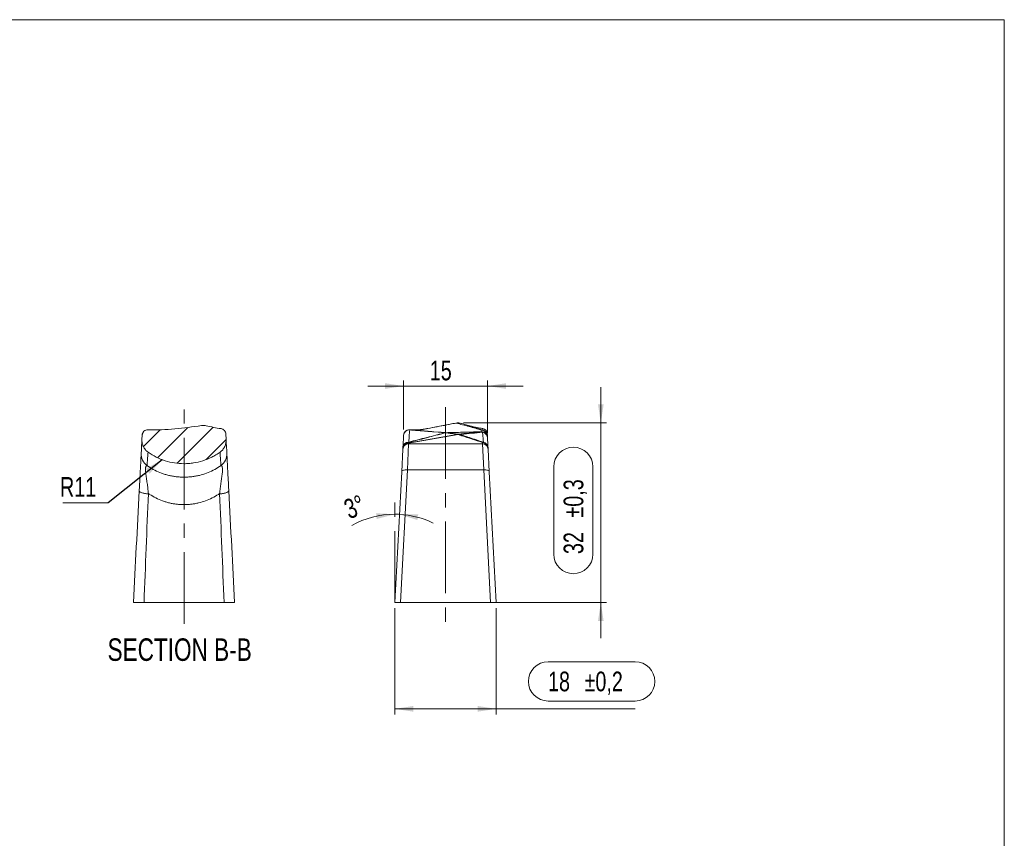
# Model space of a CAD drawing. Header units: millimetres. Extents: x 6 to 418, y 0 to 291.
# Tile 5 of 5: x 238 to 413, y 146 to 291. Entities that reach past the tile are written whole.
import ezdxf

# ---------------------------------------------------------------- set-up
doc = ezdxf.new("R2010")
doc.units = ezdxf.units.MM
doc.linetypes.add('CENTERX2', pattern=[20.32, 12.7, -2.54, 2.54, -2.54])
doc.layers.add('DIN_A4', color=7, linetype='Continuous')
doc.styles.add('SLDTEXTSTYLE4', font='TXT', dxfattribs={"width": 0.75})
doc.dimstyles.new('SLDDIMSTYLE4', dxfattribs={"dimtxt": 0.18, "dimasz": 3.302, "dimexe": 0, "dimexo": 0.0625, "dimgap": 0, "dimtad": 0, "dimtih": 1, "dimtoh": 1, "dimdec": 0, "dimrnd": 1e-09, "dimzin": 0, "dimdsep": 46, "dimtxsty": 'Standard', "dimsah": 1, "dimcen": 0.09, "dimadec": 0, "dimazin": 0, "dimtfac": 3.302, "dimtdec": 0, "dimtofl": 0, "dimtmove": 0, "dimatfit": 3, "dimfxl": 0, "dimfrac": 2, "dimtolj": 1, "dimtzin": 0, "dimarcsym": 0})
doc.dimstyles.new('SLDDIMSTYLE6', dxfattribs={"dimtxt": 3.5, "dimasz": 3.302, "dimexe": 0, "dimexo": 0.0625, "dimgap": 0.875, "dimtad": 1, "dimdec": 4, "dimzin": 12, "dimdsep": 46, "dimtxsty": 'SLDTEXTSTYLE4', "dimsah": 1, "dimcen": 0.09, "dimazin": 3, "dimtfac": 1, "dimtofl": 0, "dimtmove": 0, "dimatfit": 3, "dimfxl": 0, "dimfrac": 2, "dimtolj": 1, "dimtzin": 12, "dimarcsym": 0})
doc.dimstyles.new('SLDDIMSTYLE7', dxfattribs={"dimtxt": 3.5, "dimasz": 3.302, "dimexe": 0, "dimexo": 0.0625, "dimgap": 0.875, "dimtad": 1, "dimrnd": 1e-09, "dimzin": 12, "dimdsep": 46, "dimtxsty": 'SLDTEXTSTYLE4', "dimsah": 1, "dimcen": 0.09, "dimadec": 0, "dimazin": 3, "dimtol": 1, "dimtp": 0.2, "dimtm": 0.2, "dimtfac": 1, "dimtdec": 1, "dimtofl": 0, "dimtmove": 0, "dimatfit": 3, "dimfxl": 0, "dimfrac": 2, "dimtolj": 1, "dimarcsym": 0})
doc.dimstyles.new('SLDDIMSTYLE8', dxfattribs={"dimtxt": 3.5, "dimasz": 3.302, "dimexe": 0, "dimexo": 0.0625, "dimgap": 0.875, "dimtad": 1, "dimdec": 0, "dimrnd": 1e-09, "dimzin": 12, "dimdsep": 46, "dimtxsty": 'SLDTEXTSTYLE4', "dimsah": 1, "dimcen": 0.09, "dimadec": 0, "dimazin": 3, "dimtol": 1, "dimtp": 0.3, "dimtm": 0.3, "dimtfac": 1, "dimtdec": 1, "dimtmove": 0, "dimatfit": 0, "dimfxl": 0, "dimfrac": 2, "dimtolj": 1, "dimarcsym": 0})
doc.dimstyles.new('SLDDIMSTYLE9', dxfattribs={"dimtxt": 3.5, "dimasz": 3.302, "dimexe": 0, "dimexo": 0.0625, "dimgap": 0.875, "dimtad": 1, "dimdec": 0, "dimrnd": 1e-09, "dimzin": 12, "dimdsep": 46, "dimtxsty": 'SLDTEXTSTYLE4', "dimsah": 1, "dimcen": 0.09, "dimadec": 0, "dimazin": 3, "dimtfac": 1, "dimtdec": 0, "dimtmove": 0, "dimatfit": 0, "dimfxl": 0, "dimfrac": 2, "dimtolj": 1, "dimtzin": 12, "dimarcsym": 0})

# ---------------------------------------------------------------- blocks, each defined once
blk = doc.blocks.new('_D_9')
at = {"color": 7, "linetype": 'Continuous', "lineweight": 0}
for start, end in [(90, 119.2732), (87, 90), (64.2293, 87)]:
    blk.add_arc((304.75, 187.41), 15.7, start, end, dxfattribs=at)
for points in [[(304.75, 203.11), (301.41, 203.28), (301.52, 202.27)], [(305.57, 203.09), (308.75, 202.08), (308.91, 203.08)]]:
    blk.add_solid(points, dxfattribs=at)
at = {"color": 7, "linetype": 'Continuous', "lineweight": 0, "insert": (295.36, 205.45), "char_height": 3.5, "attachment_point": 1, "rotation": 21.2037, "style": 'SLDTEXTSTYLE4'}
blk.add_mtext('3°', dxfattribs=at)
blk = doc.blocks.new('_D_10')
at = {"color": 7, "linetype": 'Continuous', "lineweight": 0}
for p, q in [((304.75, 186.41), (304.75, 167.52)), ((322.75, 186.41), (322.75, 167.52)), ((331.97, 176.89), (347.46, 176.89)), ((347.46, 169.91), (331.97, 169.91)), ((322.75, 168.52), (304.75, 168.52)), ((322.75, 168.52), (347.46, 168.52))]:
    blk.add_line(p, q, dxfattribs=at)
for centre, start, end in [((331.97, 173.4), 90, 270), ((347.46, 173.4), 270, 90)]:
    blk.add_arc(centre, 3.49, start, end, dxfattribs=at)
for points in [[(304.75, 168.52), (308.05, 168.01), (308.05, 169.03)], [(322.75, 168.52), (319.45, 169.03), (319.45, 168.01)]]:
    blk.add_solid(points, dxfattribs=at)
at = {"color": 7, "linetype": 'Continuous', "lineweight": 0, "char_height": 3.5, "attachment_point": 1, "style": 'SLDTEXTSTYLE4'}
for s, insert in [('18', (331.97, 175.14)), ('±0,2', (338.46, 175.14))]:
    blk.add_mtext(s, dxfattribs=dict(at, insert=insert))
blk = doc.blocks.new('_D_11')
at = {"color": 7, "linetype": 'Continuous', "lineweight": 0}
for p, q in [((341.35, 219.34), (341.35, 225.69)), ((316.97, 219.34), (342.35, 219.34)), ((341.35, 187.41), (341.35, 219.34)), ((332.98, 196.03), (332.98, 211.53)), ((339.96, 211.53), (339.96, 196.03)), ((322.77, 187.41), (342.35, 187.41)), ((341.35, 187.41), (341.35, 181.06))]:
    blk.add_line(p, q, dxfattribs=at)
for centre, start, end in [((336.47, 211.53), 0, 180), ((336.47, 196.03), 180, 0)]:
    blk.add_arc(centre, 3.49, start, end, dxfattribs=at)
for points in [[(341.35, 219.34), (341.86, 222.65), (340.85, 222.65)], [(341.35, 187.41), (340.85, 184.11), (341.86, 184.11)]]:
    blk.add_solid(points, dxfattribs=at)
at = {"color": 7, "linetype": 'Continuous', "lineweight": 0, "char_height": 3.5, "attachment_point": 1, "rotation": 90, "style": 'SLDTEXTSTYLE4'}
for s, insert in [('±0,3', (334.74, 202.52)), ('32', (334.74, 196.03))]:
    blk.add_mtext(s, dxfattribs=dict(at, insert=insert))
blk = doc.blocks.new('_D_12')
at = {"color": 7, "linetype": 'Continuous', "lineweight": 0}
for p, q in [((306.31, 225.9), (299.96, 225.9)), ((306.31, 218.15), (306.31, 226.9)), ((321.22, 225.9), (306.31, 225.9)), ((321.22, 217.51), (321.22, 226.9)), ((321.22, 225.9), (327.57, 225.9))]:
    blk.add_line(p, q, dxfattribs=at)
for points in [[(306.31, 225.9), (303, 226.4), (303, 225.39)], [(321.22, 225.9), (324.52, 225.39), (324.52, 226.4)]]:
    blk.add_solid(points, dxfattribs=at)
at = {"color": 7, "linetype": 'Continuous', "lineweight": 0, "insert": (310.95, 230.41), "char_height": 3.5, "attachment_point": 1, "style": 'SLDTEXTSTYLE4'}
blk.add_mtext('15', dxfattribs=at)
blk = doc.blocks.new('SW_NOTE_15')
at = {"color": 0, "linetype": 'Continuous', "lineweight": 0}
blk.add_line((-8.09, 0), (0, 0), dxfattribs=at)
at = {"color": 0, "linetype": 'Continuous', "lineweight": 0, "insert": (-8.57, 4.59), "char_height": 3.5, "attachment_point": 1, "style": 'SLDTEXTSTYLE4'}
blk.add_mtext('R11', dxfattribs=at)

msp = doc.modelspace()

# ---------------------------------------------------------------- hatches: boundary and pattern name
at = {"linetype": 'Continuous', "lineweight": 0}
h = msp.add_hatch(dxfattribs=at)
h.set_pattern_fill('ANSI31', angle=3e-322, style=0)
edge = h.paths.add_edge_path(flags=0)
edge.add_spline(control_points=[(273.66944, 214.14634), (273.90103, 214.31187), (274.10776, 214.51865), (274.27322, 214.75028), (274.44238, 214.98707), (274.57298, 215.25634), (274.65422, 215.53577), (274.73496, 215.8135), (274.76916, 216.10887), (274.75403, 216.39771)], knot_values=[0.000019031, 0.000019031, 0.000019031, 0.000019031, 0.000873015, 0.000873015, 0.000873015, 0.001746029, 0.001746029, 0.001746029, 0.002613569, 0.002613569, 0.002613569, 0.002613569], weights=[1, 1, 1, 1, 1, 1, 1, 1, 1, 1], degree=3, periodic=0)
edge.add_line((274.75403, 216.39771), (274.70216, 217.38745))
edge.add_spline(control_points=[(274.70216, 217.38745), (274.6963, 217.49923), (274.67106, 217.61153), (274.62853, 217.71507), (274.58601, 217.81861), (274.52502, 217.91623), (274.45062, 217.99986), (274.37622, 218.08348), (274.28635, 218.15541), (274.18847, 218.20969), (274.0837, 218.26778), (273.96651, 218.30736), (273.84797, 218.32466)], knot_values=[0, 0, 0, 0, 0.000335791, 0.000335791, 0.000335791, 0.000671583, 0.000671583, 0.000671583, 0.00100737, 0.00100737, 0.00100737, 0.001367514, 0.001367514, 0.001367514, 0.001367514], weights=[1, 1, 1, 1, 1, 1, 1, 1, 1, 1, 1, 1, 1], degree=3, periodic=0)
edge.add_spline(control_points=[(273.84797, 218.32466), (273.03134, 218.44388), (272.21928, 218.60024), (271.41675, 218.79273), (271.34561, 218.8098), (271.27454, 218.82714), (271.20354, 218.84477)], knot_values=[0.000157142, 0.000157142, 0.000157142, 0.000157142, 0.002633, 0.002633, 0.002633, 0.002852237, 0.002852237, 0.002852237, 0.002852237], weights=[1, 1, 1, 1, 1, 1, 1], degree=3, periodic=0)
edge.add_spline(control_points=[(271.20354, 218.84477), (270.98286, 218.89957), (270.74967, 218.91707), (270.5233, 218.89567), (270.4844, 218.89199), (270.44559, 218.88718), (270.40696, 218.88125)], knot_values=[0, 0, 0, 0, 0.000682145, 0.000682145, 0.000682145, 0.000797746, 0.000797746, 0.000797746, 0.000797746], weights=[1, 1, 1, 1, 1, 1, 1], degree=3, periodic=0)
edge.add_spline(control_points=[(270.40696, 218.88125), (269.65633, 218.76609), (268.90447, 218.65843), (268.1512, 218.56197), (267.28634, 218.45122), (266.41932, 218.35523), (265.55057, 218.28087), (263.98896, 218.1472), (262.4184, 218.08785), (260.85138, 218.11905)], knot_values=[0.000341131, 0.000341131, 0.000341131, 0.000341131, 0.002619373, 0.002619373, 0.002619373, 0.005235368, 0.005235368, 0.005235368, 0.009944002, 0.009944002, 0.009944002, 0.009944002], weights=[1, 1, 1, 1, 1, 1, 1, 1, 1, 1], degree=3, periodic=0)
edge.add_spline(control_points=[(260.85138, 218.11905), (260.73948, 218.12128), (260.62565, 218.10421), (260.51932, 218.06928), (260.41299, 218.03434), (260.31123, 217.98056), (260.22246, 217.9124), (260.13368, 217.84423), (260.05546, 217.7598), (259.99425, 217.6661), (259.93304, 217.57239), (259.88717, 217.46682), (259.86043, 217.35814), (259.84541, 217.29709), (259.83614, 217.23435), (259.83285, 217.17157)], knot_values=[0, 0, 0, 0, 0.000335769, 0.000335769, 0.000335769, 0.000671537, 0.000671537, 0.000671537, 0.001007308, 0.001007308, 0.001007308, 0.001343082, 0.001343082, 0.001343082, 0.001529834, 0.001529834, 0.001529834, 0.001529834], weights=[1, 1, 1, 1, 1, 1, 1, 1, 1, 1, 1, 1, 1, 1, 1, 1], degree=3, periodic=0)
edge.add_line((259.83285, 217.17157), (259.79229, 216.39771))
edge.add_spline(control_points=[(259.79229, 216.39771), (259.77706, 216.10709), (259.81179, 215.80984), (259.89362, 215.53057), (259.97544, 215.2513), (260.10661, 214.9823), (260.27626, 214.74586), (260.44117, 214.51602), (260.64674, 214.31083), (260.87687, 214.14634)], knot_values=[0, 0, 0, 0, 0.000873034, 0.000873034, 0.000873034, 0.001746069, 0.001746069, 0.001746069, 0.002594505, 0.002594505, 0.002594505, 0.002594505], weights=[1, 1, 1, 1, 1, 1, 1, 1, 1, 1], degree=3, periodic=0)
edge.add_spline(control_points=[(260.87687, 214.14634), (261.81089, 213.47875), (262.86323, 212.95297), (263.9579, 212.60695), (265.13181, 212.23589), (266.38597, 212.06239), (267.61652, 212.10082), (268.84706, 212.13925), (270.08794, 212.39067), (271.23639, 212.83425), (271.95515, 213.11186), (272.64836, 213.46736), (273.29323, 213.88905), (273.42039, 213.97219), (273.54584, 214.05799), (273.66944, 214.14634)], knot_values=[0.055652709, 0.055652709, 0.055652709, 0.055652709, 0.059096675, 0.059096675, 0.059096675, 0.062790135, 0.062790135, 0.062790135, 0.066483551, 0.066483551, 0.066483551, 0.068774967, 0.068774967, 0.068774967, 0.069225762, 0.069225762, 0.069225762, 0.069225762], weights=[1, 1, 1, 1, 1, 1, 1, 1, 1, 1, 1, 1, 1, 1, 1, 1], degree=3, periodic=0)

# ---------------------------------------------------------------- linework, layer by layer
at = {"color": 7, "linetype": 'CENTERX2', "lineweight": 0}
for p, q in [((267.27316, 183.65445), (267.27316, 222.14834)), ((313.74736, 222.11418), (313.74736, 183.56387)), ((304.74736, 187.41094), (304.74736, 207.16337))]:
    msp.add_line(p, q, dxfattribs=at)
at = {"color": 7, "linetype": 'Continuous', "lineweight": 15}
for p, q in [((259.83285, 217.17157), (259.79229, 216.39771)), ((274.75403, 216.39771), (274.70216, 217.38745)), ((307.03856, 215.77028), (315.70867, 217.27829)), ((315.99783, 217.2708), (307.18162, 215.73738)), ((307.38923, 218.12558), (307.35991, 218.12685)), ((307.38154, 218.09248), (307.40227, 218.09044)), ((307.40227, 218.09044), (307.39921, 218.08688)), ((307.87243, 218.07565), (307.39987, 218.10007)), ((311.64486, 217.76427), (312.46604, 217.70208)), ((313.82886, 217.60718), (313.84607, 217.60639)), ((313.87468, 217.60646), (314.14444, 217.61315)), ((314.14444, 217.61314), (314.13933, 217.61319)), ((321.19089, 217.11028), (321.20387, 216.86254)), ((307.1749, 215.62094), (306.96379, 211.01726)), ((307.04076, 215.81226), (307.03856, 215.77028)), ((307.18162, 215.73738), (307.17552, 215.62094)), ((320.31921, 215.62094), (307.17552, 215.62094)), ((320.31921, 215.62094), (320.30675, 215.85872)), ((320.53094, 211.01726), (320.31983, 215.62094)), ((305.96516, 210.64787), (306.17644, 214.67942)), ((306.17644, 214.67942), (306.18299, 214.80435)), ((306.18299, 214.80435), (306.18452, 214.8335)), ((306.18452, 214.8335), (306.18672, 214.87548)), ((321.30538, 214.92568), (321.31828, 214.67942)), ((321.31828, 214.67942), (321.52957, 210.64787)), ((304.74736, 187.41094), (305.96516, 210.64787)), ((306.96379, 211.01726), (305.72663, 187.41094)), ((320.53094, 211.01726), (306.96379, 211.01726)), ((321.76809, 187.41094), (320.53094, 211.01726)), ((321.52957, 210.64787), (322.74736, 187.41094)), ((260.93156, 206.79629), (260.92555, 206.69805)), ((273.62286, 206.70852), (273.61731, 206.79834)), ((305.72663, 187.41094), (304.74736, 187.41094)), ((305.72663, 187.41094), (321.76809, 187.41094)), ((322.74736, 187.41094), (321.76809, 187.41094))]:
    msp.add_line(p, q, dxfattribs=at)
at = {"color": 7, "linetype": 'Continuous', "lineweight": 15, "flags": 128}
for points in [[(313.87468, 217.60646), (314.29557, 217.55821), (315.13739, 217.46173), (315.97924, 217.3653), (316.07854, 217.35383)], [(320.20118, 217.70826), (320.19987, 217.73429), (320.19851, 217.76224)], [(305.96516, 210.64787), (305.98805, 210.72783), (306.0474, 210.80284), (306.14099, 210.8701), (306.26532, 210.92711), (306.41574, 210.97173), (306.58663, 211.0023), (306.77162, 211.01767), (306.96379, 211.01726)], [(321.52957, 210.64787), (321.50667, 210.72783), (321.44732, 210.80284), (321.35373, 210.8701), (321.22941, 210.92711), (321.07899, 210.97173), (320.90809, 211.0023), (320.7231, 211.01767), (320.53094, 211.01726)]]:
    msp.add_lwpolyline(points, dxfattribs=at)
at = {"color": 8, "linetype": 'Continuous', "lineweight": 15}
msp.add_arc((315.60986, 219.21457), 0.09654, 74.8570989, 100.6314268, dxfattribs=at)
at = {"color": 7, "linetype": 'Continuous', "lineweight": 15}
for centre, radius, start, end in [((315.96742, 217.34499), 2, 73.5564593, 100.8049622), ((315.99204, 217.42573), 1.91558, 72.4501247, 100.7397817), ((260.83155, 217.12066), 1, 87.4574119, 176.9998411), ((307.30442, 217.09524), 1, 84.3848438, 176.9998734), ((307.30476, 217.10214), 0.99997, 89.6331272, 176.9986307), ((307.30602, 217.12565), 1, 88.0979673, 176.9961006), ((307.30615, 217.1283), 1, 86.9187944, 176.9999722), ((308.56061, 219.97443), 1.97398, 266.5056779, 280.6734081), ((308.56469, 219.95079), 1.9508, 266.5295923, 280.7331089), ((313.39421, 219.4745), 1.9146, 276.4226484, 277.9833564), ((313.66903, 217.86943), 0.28392, 272.3265414, 273.5498203), ((315.99255, 215.30649), 1.99213, 77.1564251, 98.1928174), ((315.82703, 216.26173), 1.02342, 80.3925019, 96.6413355), ((316.09969, 215.37494), 1.979, 90.6123198, 98.4772609), ((316.09214, 215.35977), 1.99291, 77.4024195, 98.1984071), ((316.13869, 215.71167), 1.56548, 79.0749144, 95.1620652), ((316.09211, 215.40771), 1.94617, 77.0937701, 90.3996134), ((320.20779, 216.76233), 0.99995, 3.0022738, 90.5318082), ((320.21062, 216.70835), 0.99995, 3.0023028, 90.541416), ((320.19346, 217.05708), 0.99884, 3.0530227, 89.487489), ((320.20809, 216.77032), 0.99924, 3.0319964, 88.0425156), ((320.21206, 216.68889), 0.99954, 3.0142426, 82.9975367), ((320.17612, 217.36593), 1, 2.9999374, 80.8742095), ((320.19044, 217.09724), 0.99976, 3.0059491, 79.081362), ((307.1731, 214.74557), 0.99185, 89.5076832, 176.6026573), ((307.18285, 214.78104), 0.99971, 98.2985388, 176.9917625), ((307.18505, 214.82302), 0.99971, 98.2985387, 176.9917625), ((307.19038, 214.94273), 0.99877, 87.9757349, 176.9337814), ((320.31527, 214.8669), 0.99185, 3.3973427, 90.4923168), ((320.30584, 214.92969), 0.99795, 3.0503245, 79.1745086)]:
    msp.add_arc(centre, radius, start, end, dxfattribs=at)
msp.add_ellipse((307.1295, 213.75757), major_axis=(-0.08631, 2.01295), ratio=0.346769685, start_param=6.086001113, end_param=6.289826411, dxfattribs=at)
for points, knots in [([(260.85138, 218.11905), (262.45116, 218.0872), (264.04843, 218.14956), (267.23765, 218.42818), (268.82492, 218.63852), (270.40696, 218.88125)], [0, 0, 0, 0, 0.5, 0.5, 1, 1, 1, 1]), ([(315.63507, 219.30775), (315.07696, 219.20236), (314.51836, 219.09641), (313.4016, 218.8845), (312.84343, 218.77851), (311.72691, 218.56637), (311.16855, 218.46018), (310.32958, 218.30054), (310.04967, 218.24727), (309.48919, 218.14069), (309.20817, 218.08741), (308.928, 218.03412)], [0, 0, 0, 0, 0.25, 0.25, 0.5, 0.5, 0.75, 0.75, 0.875, 0.875, 1, 1, 1, 1]), ([(315.59209, 219.30925), (315.24984, 219.244), (314.07127, 219.01929), (312.89027, 218.79313), (312.05223, 218.63265)], [0, 0, 0, 0, 0.2903899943, 1, 1, 1, 1]), ([(320.20239, 218.05588), (319.43548, 218.27423), (318.6825, 218.48819), (317.16631, 218.90707), (316.40283, 219.11194), (315.63507, 219.30775)], [0, 0, 0, 0, 0.5, 0.5, 1, 1, 1, 1]), ([(316.56965, 219.25214), (316.96129, 219.1359), (317.59044, 218.94917), (318.21387, 218.75574), (318.44922, 218.68271)], [0, 0, 0, 0, 0.6224698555, 1, 1, 1, 1]), ([(320.33479, 218.35595), (320.01838, 218.40972), (319.30191, 218.53148), (318.22956, 218.76803), (317.46657, 218.99701), (317.16751, 219.08676)], [0, 0, 0, 0, 0.3247334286, 0.7353259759, 1, 1, 1, 1]), ([(260.85138, 218.11905), (260.72209, 218.12162), (260.59484, 218.0993), (260.35487, 218.00769), (260.24425, 217.9387), (259.96335, 217.67757), (259.84638, 217.42986), (259.83285, 217.17157)], [0, 0, 0, 0, 0.25, 0.25, 0.5, 0.5, 1, 1, 1, 1]), ([(274.70216, 217.38745), (274.69006, 217.61833), (274.59785, 217.83854), (274.28688, 218.1795), (274.07675, 218.29126), (273.84797, 218.32466)], [0, 0, 0, 0, 0.5, 0.5, 1, 1, 1, 1]), ([(306.19304, 214.99616), (306.23248, 215.74861), (306.26142, 216.30093), (306.29897, 217.01739), (306.30745, 217.17917), (306.30579, 217.14758)], [0, 0, 0, 0, 0.5, 0.5, 1, 1, 1, 1]), ([(313.66012, 217.57846), (313.4096, 217.5084), (313.13519, 217.43501), (312.58474, 217.28798), (312.30604, 217.21399), (311.47011, 216.99203), (310.91271, 216.84403), (309.2485, 216.40118), (308.1464, 216.10697), (307.04076, 215.81226)], [0, 0, 0, 0, 0.125, 0.125, 0.25, 0.25, 0.5, 0.5, 1, 1, 1, 1]), ([(307.22566, 215.94088), (308.29124, 216.20888), (309.35519, 216.47861), (310.96289, 216.88793), (311.5013, 217.02525), (312.30698, 217.23179), (312.57529, 217.30074), (313.10436, 217.43787), (313.36729, 217.50635), (313.60838, 217.57192)], [0, 0, 0, 0, 0.5, 0.5, 0.75, 0.75, 0.875, 0.875, 1, 1, 1, 1]), ([(307.31116, 218.1021), (307.56672, 218.08496), (307.82607, 218.06836), (308.3612, 218.04183), (308.63819, 218.03129), (308.9261, 218.03458)], [0, 0, 0, 0, 0.5, 0.5, 1, 1, 1, 1]), ([(310.0349, 218.24714), (309.88254, 218.22169), (309.59013, 218.17284), (309.01888, 218.12674), (308.37003, 218.10913), (307.82608, 218.10767), (307.42509, 218.124), (307.33895, 218.12751)], [0, 0, 0, 0, 0.267383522, 0.513157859, 0.738856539, 0.943904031, 1, 1, 1, 1]), ([(311.59192, 217.76156), (311.47206, 217.77127), (311.34411, 217.78056), (311.08734, 217.79935), (310.95745, 217.80877), (310.56609, 217.83736), (310.30278, 217.85683), (309.51014, 217.9169), (308.97767, 217.95922), (308.44661, 218.00357)], [0, 0, 0, 0, 0.125, 0.125, 0.25, 0.25, 0.5, 0.5, 1, 1, 1, 1]), ([(308.9261, 218.03458), (308.93832, 218.03694), (309.04764, 218.05805), (309.37276, 218.1205), (310.39716, 218.31659), (311.32469, 218.49297), (312.03657, 218.62834)], [0, 0, 0, 0, 0.011838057, 0.105940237, 0.3138153, 1, 1, 1, 1]), ([(308.928, 218.03412), (309.38246, 217.98424), (309.84, 217.93718), (310.52546, 217.87059), (310.75379, 217.84904), (311.09369, 217.81733), (311.20659, 217.80687), (311.42978, 217.78601), (311.54107, 217.77568), (311.64487, 217.76495)], [0, 0, 0, 0, 0.5, 0.5, 0.75, 0.75, 0.875, 0.875, 1, 1, 1, 1]), ([(313.68056, 217.58575), (313.47315, 217.60581), (313.26795, 217.62552), (312.86142, 217.66417), (312.65768, 217.68295), (312.46604, 217.70208)], [0, 0, 0, 0, 0.5, 0.5, 1, 1, 1, 1]), ([(312.52615, 217.70607), (312.73314, 217.68974), (312.95179, 217.67379), (313.3879, 217.64097), (313.6076, 217.62423), (313.82886, 217.60718)], [0, 0, 0, 0, 0.5, 0.5, 1, 1, 1, 1]), ([(313.60838, 217.57192), (313.6131, 217.57321), (313.61843, 217.57456), (313.62502, 217.57605), (313.62935, 217.57703), (313.63422, 217.57807), (313.64018, 217.57922), (313.64623, 217.5804), (313.65337, 217.5817), (313.66349, 217.58328), (313.66707, 217.58384), (313.67112, 217.58444), (313.67565, 217.58507), (313.67723, 217.58529), (313.67887, 217.58552), (313.68056, 217.58575)], [0, 0, 0, 0, 0.0000667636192, 0.0000667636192, 0.0000667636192, 0.0001106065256, 0.0001106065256, 0.0001106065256, 0.000155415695, 0.000155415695, 0.000155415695, 0.0001710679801, 0.0001710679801, 0.0001710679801, 0.0001764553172, 0.0001764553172, 0.0001764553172, 0.0001764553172]), ([(313.68661, 217.58606), (313.68579, 217.58594), (313.68506, 217.58583), (313.68439, 217.58573), (313.68207, 217.58537), (313.68046, 217.58507), (313.67908, 217.58481), (313.67424, 217.58389), (313.67195, 217.58325), (313.66989, 217.58264), (313.66767, 217.58199), (313.66608, 217.58141), (313.66475, 217.58086), (313.66266, 217.58), (313.66125, 217.57921), (313.66012, 217.57846)], [0, 0, 0, 0, 0.0000030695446, 0.0000030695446, 0.0000030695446, 0.0000138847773, 0.0000138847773, 0.0000138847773, 0.0000522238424, 0.0000522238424, 0.0000522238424, 0.0000933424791, 0.0000933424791, 0.0000933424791, 0.0001580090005, 0.0001580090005, 0.0001580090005, 0.0001580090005]), ([(315.80795, 217.33232), (315.62352, 217.35365), (315.43822, 217.37486), (315.25279, 217.39604), (314.79686, 217.44814), (314.34156, 217.50033), (313.88633, 217.55253), (313.81094, 217.56117), (313.73553, 217.56982), (313.66012, 217.57846)], [0.00121118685, 0.00121118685, 0.00121118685, 0.00121118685, 0.00649029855, 0.00649029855, 0.00649029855, 0.01947089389, 0.01947089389, 0.01947089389, 0.02162081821, 0.02162081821, 0.02162081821, 0.02162081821]), ([(313.68056, 217.58575), (313.71799, 217.59112), (313.74982, 217.59472), (313.79566, 217.59976), (313.80866, 217.60116), (313.83318, 217.60462), (313.83221, 217.60587), (313.82886, 217.60718)], [0, 0, 0, 0, 0.25, 0.25, 0.5, 0.5, 1, 1, 1, 1]), ([(313.84607, 217.6065), (313.84491, 217.60529), (313.84059, 217.60408), (313.80903, 217.60054), (313.79368, 217.59903), (313.74891, 217.59418), (313.71982, 217.59081), (313.68661, 217.58606)], [0, 0, 0, 0, 0.5, 0.5, 0.75, 0.75, 1, 1, 1, 1]), ([(314.13933, 217.61319), (314.21293, 217.61476), (314.27999, 217.61634), (314.41154, 217.61952), (314.47543, 217.62112), (314.66545, 217.6259), (314.78994, 217.6291), (315.16447, 217.63869), (315.41517, 217.64509), (316.17391, 217.66432), (316.68629, 217.67717), (318.21746, 217.71597), (319.22763, 217.74223), (320.24223, 217.76897)], [0, 0, 0, 0, 0.03125, 0.03125, 0.0625, 0.0625, 0.125, 0.125, 0.25, 0.25, 0.5, 0.5, 1, 1, 1, 1]), ([(320.19851, 217.76224), (319.1895, 217.73734), (318.1854, 217.71242), (316.66744, 217.67519), (316.16023, 217.66279), (315.4094, 217.64417), (315.16133, 217.63796), (314.79033, 217.62864), (314.66695, 217.62553), (314.47846, 217.62087), (314.41506, 217.61932), (314.28452, 217.61623), (314.21788, 217.61468), (314.14444, 217.61315)], [0, 0, 0, 0, 0.5, 0.5, 0.75, 0.75, 0.875, 0.875, 0.9375, 0.9375, 0.96875, 0.96875, 1, 1, 1, 1]), ([(320.30675, 215.85872), (319.69458, 216.05919), (319.08383, 216.25979), (318.47279, 216.46036), (317.64936, 216.73064), (316.82529, 217.00087), (315.99783, 217.2708)], [0.001573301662, 0.001573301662, 0.001573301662, 0.001573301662, 0.005551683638, 0.005551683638, 0.005551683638, 0.010912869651, 0.010912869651, 0.010912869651, 0.010912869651]), ([(316.07854, 217.35383), (316.70928, 217.4083), (317.33475, 217.46193), (317.96312, 217.51568), (318.59145, 217.56942), (319.22089, 217.62374), (319.84949, 217.67795), (319.96678, 217.68807), (320.08403, 217.69817), (320.20118, 217.70826)], [0, 0, 0, 0, 0.0112339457, 0.0112339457, 0.0112339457, 0.02246726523, 0.02246726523, 0.02246726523, 0.02456329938, 0.02456329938, 0.02456329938, 0.02456329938]), ([(316.43538, 217.24878), (316.49332, 217.22977), (316.55125, 217.21075), (316.60915, 217.19174), (317.36663, 216.943), (318.12132, 216.69388), (318.87548, 216.4446), (319.41457, 216.26641), (319.95344, 216.08813), (320.49328, 215.90988)], [0.000619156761, 0.000619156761, 0.000619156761, 0.000619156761, 0.001000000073, 0.001000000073, 0.001000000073, 0.005981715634, 0.005981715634, 0.005981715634, 0.00954274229, 0.00954274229, 0.00954274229, 0.00954274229]), ([(320.33391, 217.68098), (319.69837, 217.61986), (319.06213, 217.5575), (317.79412, 217.43247), (317.16425, 217.36931), (316.5268, 217.30471)], [0, 0, 0, 0, 0.5, 0.5, 1, 1, 1, 1]), ([(320.33391, 217.68098), (320.30784, 217.68984), (320.28186, 217.6966), (320.25598, 217.70132), (320.23766, 217.70465), (320.21939, 217.70696), (320.20118, 217.70826)], [0, 0, 0, 0, 0.00048250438, 0.00048250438, 0.00048250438, 0.0008240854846, 0.0008240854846, 0.0008240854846, 0.0008240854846]), ([(320.49328, 215.90988), (320.4633, 216.30172), (320.43387, 216.64855), (320.37912, 217.2394), (320.35433, 217.4837), (320.33391, 217.68098)], [0, 0, 0, 0, 0.5, 0.5, 1, 1, 1, 1]), ([(320.33479, 218.35288), (320.33474, 218.35303), (320.33442, 218.35415), (320.33417, 218.3524), (320.33395, 218.35089)], [0, 0, 0, 0, 0.13238235, 1, 1, 1, 1]), ([(321.17509, 217.41163), (321.17502, 217.41296), (321.17481, 217.41699), (321.17686, 217.3779), (321.18045, 217.30946), (321.18301, 217.26056), (321.18534, 217.21604), (321.18535, 217.21592)], [0, 0, 0, 0, 0.177903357, 0.540757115, 0.693573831, 0.99921503, 1, 1, 1, 1]), ([(259.66474, 213.96386), (259.7039, 214.71104), (259.73413, 215.28797), (259.77666, 216.09943), (259.78896, 216.33415), (259.79229, 216.39771)], [0, 0, 0, 0, 0.5, 0.5, 1, 1, 1, 1]), ([(259.79229, 216.39771), (259.78081, 216.17869), (259.79685, 215.96288), (259.8822, 215.53749), (259.95256, 215.32789), (260.14024, 214.93832), (260.26013, 214.75289), (260.53986, 214.42072), (260.69865, 214.27372), (260.87687, 214.14634)], [0, 0, 0, 0, 0.25, 0.25, 0.5, 0.5, 0.75, 0.75, 1, 1, 1, 1]), ([(273.66944, 214.14634), (273.84766, 214.27371), (274.00642, 214.42068), (274.28608, 214.75275), (274.40602, 214.93824), (274.59372, 215.32781), (274.66408, 215.53734), (274.74946, 215.96285), (274.76551, 216.17868), (274.75403, 216.39771)], [0, 0, 0, 0, 0.25, 0.25, 0.5, 0.5, 0.75, 0.75, 1, 1, 1, 1]), ([(274.75403, 216.39771), (274.75736, 216.33415), (274.76967, 216.0992), (274.8122, 215.28768), (274.84242, 214.7111), (274.88157, 213.96406)], [0, 0, 0, 0, 0.5, 0.5, 1, 1, 1, 1]), ([(307.1749, 215.62094), (307.04714, 215.621), (306.92199, 215.59699), (306.68626, 215.50358), (306.57808, 215.43464), (306.39491, 215.26191), (306.31971, 215.15752), (306.21426, 214.93029), (306.18299, 214.80429), (306.17644, 214.67942)], [0, 0, 0, 0, 0.25, 0.25, 0.5, 0.5, 0.75, 0.75, 1, 1, 1, 1]), ([(320.31983, 215.62094), (320.44758, 215.621), (320.57274, 215.59699), (320.80846, 215.50358), (320.91664, 215.43464), (321.09982, 215.26191), (321.17501, 215.15752), (321.28046, 214.93029), (321.31174, 214.80429), (321.31828, 214.67942)], [0, 0, 0, 0, 0.25, 0.25, 0.5, 0.5, 0.75, 0.75, 1, 1, 1, 1]), ([(321.21021, 216.74145), (321.21385, 216.67203), (321.22113, 216.53317), (321.23413, 216.28513), (321.24863, 216.00841), (321.26483, 215.69932), (321.28058, 215.39888), (321.29159, 215.18875), (321.29602, 215.10421)], [0, 0, 0, 0, 0.179153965, 0.358314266, 0.532996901, 0.707685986, 0.882393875, 1, 1, 1, 1]), ([(259.31266, 207.24582), (259.3238, 207.45829), (259.3349, 207.67023), (259.35686, 208.08918), (259.36774, 208.29672), (259.40004, 208.91318), (259.42116, 209.31603), (259.45206, 209.90569), (259.46223, 210.09979), (259.48229, 210.48245), (259.49219, 210.67145), (259.52094, 211.21994), (259.53895, 211.56369), (259.56392, 212.04003), (259.57194, 212.19309), (259.58697, 212.4799), (259.60799, 212.881), (259.6245, 213.19601), (259.63811, 213.45566), (259.64215, 213.53294), (259.64917, 213.66679), (259.65216, 213.72393), (259.65975, 213.86876), (259.66297, 213.93006), (259.66459, 213.96104)], [0, 0, 0, 0, 0.0625, 0.0625, 0.125, 0.125, 0.25, 0.25, 0.3125, 0.3125, 0.375, 0.375, 0.5, 0.5, 0.5625, 0.5625, 0.625, 0.75, 0.75, 0.8125, 0.8125, 0.875, 0.875, 1, 1, 1, 1]), ([(260.71032, 211.74373), (260.36808, 211.99749), (260.08995, 212.33662), (259.7269, 213.1064), (259.64233, 213.53631), (259.66459, 213.96104)], [0, 0, 0, 0, 0.5, 0.5, 1, 1, 1, 1]), ([(260.87687, 214.14634), (260.8725, 214.08353), (260.85639, 213.852), (260.80069, 213.0519), (260.7611, 212.48317), (260.70983, 211.74684)], [0, 0, 0, 0, 0.5, 0.5, 1, 1, 1, 1]), ([(260.87687, 214.14634), (261.80693, 213.48158), (262.81738, 212.9732), (265.00045, 212.27192), (266.11985, 212.09667), (267.54696, 212.09517), (267.83446, 212.1061), (268.40262, 212.14989), (268.68449, 212.18271), (269.52359, 212.31325), (270.07436, 212.44291), (271.15836, 212.78874), (271.69246, 213.00612), (272.45752, 213.38963), (272.70749, 213.52732), (273.19723, 213.82257), (273.43752, 213.98057), (273.66944, 214.14634)], [0, 0, 0, 0, 0.25, 0.25, 0.5, 0.5, 0.5625, 0.5625, 0.625, 0.625, 0.75, 0.75, 0.875, 0.875, 0.9375, 0.9375, 1, 1, 1, 1]), ([(273.83649, 211.74684), (273.78522, 212.48309), (273.74565, 213.05154), (273.68995, 213.85176), (273.67381, 214.08353), (273.66944, 214.14634)], [0, 0, 0, 0, 0.5, 0.5, 1, 1, 1, 1]), ([(274.88171, 213.96133), (274.90398, 213.53636), (274.81932, 213.1062), (274.45591, 212.33607), (274.17751, 211.99684), (273.83497, 211.74311)], [0, 0, 0, 0, 0.5, 0.5, 1, 1, 1, 1]), ([(274.88171, 213.96133), (274.88331, 213.93083), (274.8865, 213.86998), (274.89406, 213.72576), (274.89704, 213.66882), (274.90404, 213.5353), (274.90808, 213.45818), (274.92166, 213.19898), (274.93816, 212.88431), (274.95917, 212.48342), (274.97419, 212.19674), (274.9822, 212.04381), (275.00715, 211.56781), (275.02515, 211.22427), (275.05388, 210.6761), (275.06378, 210.4872), (275.08382, 210.10497), (275.09397, 209.91112), (275.12483, 209.32237), (275.1459, 208.92031), (275.17813, 208.30527), (275.18898, 208.09824), (275.21088, 207.68042), (275.22195, 207.46915), (275.23306, 207.25717)], [0, 0, 0, 0, 0.125, 0.125, 0.1875, 0.1875, 0.25, 0.25, 0.375, 0.4375, 0.4375, 0.5, 0.5, 0.625, 0.625, 0.6875, 0.6875, 0.75, 0.75, 0.875, 0.875, 0.9375, 0.9375, 1, 1, 1, 1]), ([(306.18855, 214.91041), (306.18887, 214.91651), (306.18988, 214.93592), (306.19176, 214.97166), (306.19304, 214.99616)], [0, 0, 0, 0, 0.314694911, 1, 1, 1, 1]), ([(260.71032, 211.74373), (260.68784, 211.74893), (260.66494, 211.74932), (260.6207, 211.73828), (260.5991, 211.72692), (260.55796, 211.68994), (260.53841, 211.66434), (260.50264, 211.59519), (260.48632, 211.55116), (260.45935, 211.44257), (260.44869, 211.37823), (260.43438, 211.22681), (260.43075, 211.13895), (260.43215, 210.84329), (260.45015, 210.6027), (260.50836, 210.08682), (260.54798, 209.80998), (260.63447, 209.23312), (260.68079, 208.93611), (260.76816, 208.33706), (260.80947, 208.03364), (260.8627, 207.57345), (260.87901, 207.4192), (260.90081, 207.18656), (260.91106, 207.06992), (260.92175, 206.93329), (260.92676, 206.86483), (260.92884, 206.83547), (260.93022, 206.81588), (260.93212, 206.80609), (260.93156, 206.79629)], [0, 0, 0, 0, 0.0625, 0.0625, 0.125, 0.125, 0.1875, 0.1875, 0.25, 0.25, 0.3125, 0.3125, 0.375, 0.375, 0.5, 0.5, 0.625, 0.625, 0.75, 0.75, 0.875, 0.875, 0.9375, 0.9375, 0.96875, 0.984375, 0.9921875, 0.99609375, 0.99609375, 1, 1, 1, 1]), ([(273.83663, 211.74427), (273.75087, 211.68407), (273.3189, 211.39005), (272.49233, 210.90904), (271.29199, 210.38534), (270.22118, 210.05882), (269.3319, 209.87292), (268.65263, 209.77205), (267.96505, 209.71062), (267.50379, 209.69657), (267.10019, 209.70099), (266.8695, 209.70518), (266.40903, 209.72569), (265.89278, 209.7694), (265.21442, 209.87368), (264.54734, 210.01218), (263.89666, 210.18952), (263.05412, 210.47241), (262.05386, 210.90917), (261.22714, 211.39014), (260.79504, 211.68426), (260.70915, 211.74455)], [0.1717626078, 0.1717626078, 0.1717626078, 0.1717626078, 0.1874997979, 0.2499997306, 0.3124996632, 0.3749995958, 0.4062495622, 0.4374995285, 0.4687494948, 0.4999994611, 0.4999994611, 0.5234369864, 0.5312494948, 0.5624995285, 0.5937495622, 0.6249995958, 0.6562496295, 0.6874996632, 0.7499997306, 0.8124997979, 0.8282620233, 0.8282620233, 0.8282620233, 0.8282620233]), ([(273.61731, 206.79834), (273.61675, 206.80821), (273.61864, 206.8179), (273.62, 206.83746), (273.62205, 206.86679), (273.62702, 206.93517), (273.6376, 207.07163), (273.64775, 207.18813), (273.66937, 207.42048), (273.68555, 207.57453), (273.73835, 208.03413), (273.77931, 208.33714), (273.86588, 208.93532), (273.91174, 209.23175), (273.99757, 209.80798), (274.03697, 210.08452), (274.0952, 210.60002), (274.11342, 210.841), (274.11619, 211.23224), (274.101, 211.38694), (274.06064, 211.55103), (274.04433, 211.59518), (274.00845, 211.66461), (273.98878, 211.69028), (273.94732, 211.72722), (273.92552, 211.73849), (273.88082, 211.74921), (273.85776, 211.7486), (273.83497, 211.74311)], [0, 0, 0, 0, 0.00390625, 0.00390625, 0.0078125, 0.015625, 0.03125, 0.0625, 0.0625, 0.125, 0.125, 0.25, 0.25, 0.375, 0.375, 0.5, 0.5, 0.625, 0.625, 0.75, 0.75, 0.8125, 0.8125, 0.875, 0.875, 0.9375, 0.9375, 1, 1, 1, 1]), ([(260.92555, 206.69805), (260.68468, 206.72913), (260.46434, 206.76551), (260.16408, 206.82786), (260.06962, 206.84991), (259.89721, 206.89521), (259.81842, 206.91862), (259.67576, 206.967), (259.61159, 206.99215), (259.50238, 207.0425), (259.45683, 207.06783), (259.34701, 207.14428), (259.31009, 207.19669), (259.31266, 207.24582)], [0, 0, 0, 0, 0.25, 0.25, 0.375, 0.375, 0.5, 0.5, 0.625, 0.625, 0.75, 0.75, 1, 1, 1, 1]), ([(273.59427, 206.78237), (273.52626, 206.73537), (273.10594, 206.45179), (272.29449, 205.98303), (271.11086, 205.46965), (270.07423, 205.15624), (269.22373, 204.98054), (268.57848, 204.88246), (267.927, 204.82763), (267.49107, 204.81883), (267.10973, 204.81467), (266.8918, 204.81895), (266.45661, 204.84146), (265.96829, 204.88459), (265.32255, 204.97978), (264.68478, 205.11233), (264.05761, 205.28193), (263.23839, 205.55552), (262.25158, 205.98289), (261.4407, 206.45207), (261.02, 206.73528), (260.95194, 206.7822)], [0.1753144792, 0.1753144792, 0.1753144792, 0.1753144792, 0.1874997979, 0.2499997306, 0.3124996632, 0.3749995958, 0.4062495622, 0.4374995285, 0.4687494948, 0.4999994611, 0.4999994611, 0.5234369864, 0.5312494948, 0.5624995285, 0.5937495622, 0.6249995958, 0.6562496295, 0.6874996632, 0.7499997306, 0.8124997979, 0.824680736, 0.824680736, 0.824680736, 0.824680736]), ([(273.62286, 206.70852), (273.8634, 206.73967), (274.08341, 206.77611), (274.38318, 206.83857), (274.47749, 206.86065), (274.6496, 206.90602), (274.72826, 206.92947), (274.87065, 206.97791), (274.93471, 207.0031), (275.04372, 207.05353), (275.08919, 207.07889), (275.19879, 207.15546), (275.23564, 207.20795), (275.23306, 207.25717)], [0, 0, 0, 0, 0.25, 0.25, 0.375, 0.375, 0.5, 0.5, 0.625, 0.625, 0.75, 0.75, 1, 1, 1, 1]), ([(260.16634, 187.41094), (259.89157, 187.41094), (259.63753, 187.41094), (259.17001, 187.41094), (258.96732, 187.41094), (258.62815, 187.41094), (258.49744, 187.41094), (258.36363, 187.41094), (258.32964, 187.41094), (258.2846, 187.41094), (258.27316, 187.41094), (258.27316, 187.41094)], [0, 0, 0, 0, 0.25, 0.25, 0.5, 0.5, 0.75, 0.75, 0.875, 0.875, 1, 1, 1, 1]), ([(260.16634, 187.41094), (260.98031, 187.41094), (261.81247, 187.41094), (264.16933, 187.41094), (265.72113, 187.41094), (268.82519, 187.41094), (270.37699, 187.41094), (272.73384, 187.41094), (273.56601, 187.41094), (274.37997, 187.41094)], [0.1103677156, 0.1103677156, 0.1103677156, 0.1103677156, 0.25, 0.25, 0.5, 0.5, 0.75, 0.75, 0.8896322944, 0.8896322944, 0.8896322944, 0.8896322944]), ([(276.27316, 187.41094), (276.27316, 187.41094), (276.22828, 187.41094), (276.05, 187.41094), (275.91966, 187.41094), (275.41277, 187.41094), (274.92956, 187.41094), (274.37997, 187.41094)], [0, 0, 0, 0, 0.25, 0.25, 0.5, 0.5, 1, 1, 1, 1])]:
    msp.add_open_spline(points, degree=3, knots=knots, dxfattribs=at)
for points in [[(271.20354, 218.84477), (270.94175, 218.90978), (270.6736, 218.92216), (270.40696, 218.88125)], [(271.20354, 218.84477), (272.07629, 218.62806), (272.95823, 218.45455), (273.84797, 218.32466)], [(308.4403, 218.00412), (308.13178, 218.03242), (307.77249, 218.0611), (307.40227, 218.09044)], [(308.4403, 218.00412), (308.44208, 218.00395), (308.44418, 218.00377), (308.44661, 218.00357)], [(308.928, 218.03412), (308.92712, 218.03425), (308.92651, 218.03439), (308.92616, 218.03455)], [(311.64491, 217.76427), (311.62724, 217.76335), (311.60958, 217.76245), (311.59192, 217.76156)], [(312.46599, 217.70299), (312.48604, 217.70402), (312.5061, 217.70505), (312.52615, 217.70607)], [(313.84607, 217.60639), (313.85561, 217.6063), (313.86514, 217.60622), (313.87468, 217.60613)], [(315.70867, 217.27829), (315.74253, 217.29641), (315.77564, 217.31442), (315.80795, 217.33232)], [(316.5268, 217.30471), (316.49712, 217.28618), (316.46664, 217.26754), (316.43538, 217.24878)], [(320.19851, 217.76224), (320.21315, 217.76338), (320.22772, 217.76562), (320.24223, 217.76897)], [(320.20239, 218.05588), (320.26113, 218.07492), (320.3203, 218.08285), (320.37981, 218.0789)], [(320.24223, 217.76897), (320.23054, 217.85381), (320.21731, 217.94893), (320.20239, 218.05588)], [(307.22566, 215.94088), (307.16345, 215.88683), (307.1018, 215.84372), (307.04076, 215.81226)], [(307.17552, 215.62094), (307.17531, 215.62094), (307.1751, 215.62094), (307.1749, 215.62094)], [(320.30675, 215.85872), (320.36867, 215.89115), (320.4309, 215.90849), (320.49328, 215.90988)], [(320.31983, 215.62094), (320.31962, 215.62094), (320.31941, 215.62094), (320.31921, 215.62094)], [(258.27316, 187.41094), (258.62009, 194.03085), (258.96658, 200.64219), (259.31266, 207.24582)], [(260.95326, 206.78378), (260.66832, 200.33547), (260.40822, 193.87745), (260.16634, 187.41094)], [(260.92555, 206.69805), (260.93459, 206.72653), (260.94365, 206.75503), (260.95271, 206.78354)], [(274.37997, 187.41094), (274.1381, 193.87746), (273.87799, 200.33547), (273.59306, 206.78379)], [(273.59359, 206.78355), (273.60335, 206.75853), (273.61311, 206.73352), (273.62286, 206.70852)], [(275.23306, 207.25717), (275.57934, 200.64976), (275.92603, 194.03464), (276.27316, 187.41094)]]:
    msp.add_open_spline(points, degree=3, dxfattribs=at)
at = {"color": 8, "linetype": 'Continuous', "lineweight": 15}
for points, knots in [([(307.39921, 218.08688), (307.39734, 218.08716), (307.39265, 218.08786), (307.37844, 217.99393), (307.35482, 217.76684), (307.31955, 217.33292), (307.27739, 216.74486), (307.24291, 216.20889), (307.22566, 215.94088)], [0, 0, 0, 0, 0.084488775, 0.211845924, 0.408792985, 0.605776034, 0.802869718, 1, 1, 1, 1]), ([(307.33881, 218.12369), (307.33582, 218.12387), (307.32858, 218.12431), (307.3176, 218.11031), (307.31116, 218.1021)], [0, 0, 0, 0, 0.413514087, 1, 1, 1, 1]), ([(307.31116, 218.1021), (307.32074, 218.10008), (307.34429, 218.09513), (307.36768, 218.09347), (307.38154, 218.09248)], [0, 0, 0, 0, 0.407156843, 1, 1, 1, 1]), ([(318.44922, 218.68271), (318.60207, 218.63565), (319.24462, 218.4378), (319.88884, 218.23412), (320.37981, 218.0789)], [0, 0, 0, 0, 0.237875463, 1, 1, 1, 1]), ([(320.37981, 218.0789), (320.37541, 218.12306), (320.36661, 218.2114), (320.35132, 218.32198), (320.34123, 218.34084), (320.33479, 218.35288)], [0, 0, 0, 0, 0.265300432, 0.530612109, 1, 1, 1, 1])]:
    msp.add_open_spline(points, degree=3, knots=knots, dxfattribs=at)
at = {"layer": 'DIN_A4', "color": 7, "lineweight": 15}
for q in [(5.92651, 291.01382), (413.06651, 5.01382)]:
    msp.add_line((413.06651, 291.01382), q, dxfattribs=at)

# ---------------------------------------------------------------- block references
at = {"color": 7, "linetype": 'Continuous', "lineweight": 0}
msp.add_blockref('SW_NOTE_15', (253.80228, 205.12556), dxfattribs=at)

# ---------------------------------------------------------------- texts
at = {"color": 7, "linetype": 'Continuous', "lineweight": 0, "insert": (266.49625, 181.04611), "char_height": 4, "attachment_point": 2, "style": 'SLDTEXTSTYLE4'}
msp.add_mtext('SECTION B-B', dxfattribs=at)

# ---------------------------------------------------------------- dimensions: what is measured, and where the dimension line sits
at = {"color": 7, "linetype": 'Continuous', "lineweight": 0}
dim = msp.add_linear_dim(base=(306.30579, 225.89536), p1=(321.22218, 216.51313), p2=(306.30579, 217.14758), dimstyle='SLDDIMSTYLE9', dxfattribs=at)
dim.commit()
dim.dimension.update_dxf_attribs({"geometry": '_D_12', "text_midpoint": (313.53541, 225.89536), "dimtype": 160})
for base, p1, p2, angle, dimstyle, picture, middle in [((341.35399, 219.34499), (321.76809, 187.41094), (315.96742, 219.34499), 90, 'SLDDIMSTYLE8', '_D_11', (341.35399, 203.78043)), ((304.74736, 168.51785), (322.74736, 187.41094), (304.74736, 187.41094), 0, 'SLDDIMSTYLE7', '_D_10', (339.7177, 168.51785))]:
    dim = msp.add_linear_dim(base=base, p1=p1, p2=p2, angle=angle, dimstyle=dimstyle, dxfattribs=at)
    dim.commit()
    dim.dimension.update_dxf_attribs({"geometry": picture, "text_midpoint": middle, "dimtype": 160})
dim = msp.add_angular_dim_2l(base=(305.15843, 203.10897), line1=((305.96516, 210.64787), (304.74736, 187.41094)), line2=((304.74736, 207.16337), (304.74736, 187.41094)), dimstyle='SLDDIMSTYLE6', dxfattribs=at)
dim.commit()
dim.dimension.update_dxf_attribs({"geometry": '_D_9', "text_midpoint": (299.06767, 202.05123), "dimtype": 162})

# ---------------------------------------------------------------- leaders
msp.add_leader([(263.38434, 212.80582), (253.80228, 205.12556)], dimstyle='SLDDIMSTYLE4', dxfattribs=at)

doc.saveas('drawing.dxf')
